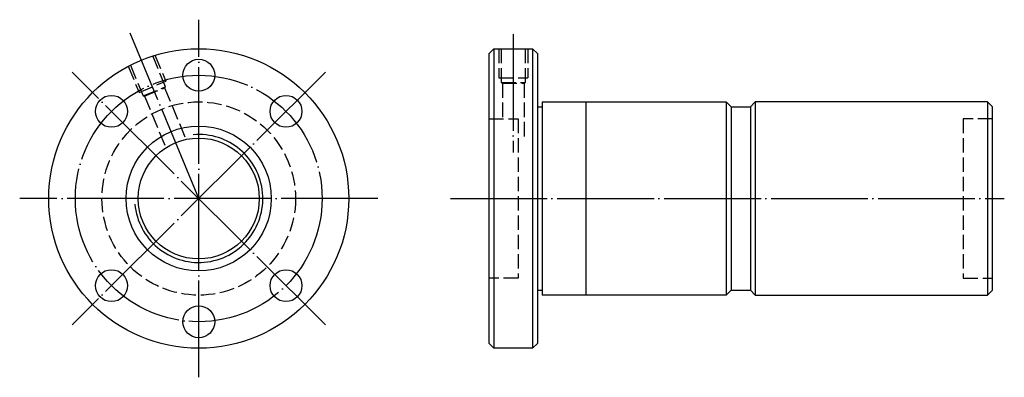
# Model space of a CAD drawing. Header units: millimetres. Extents: x 5 to 208, y 163 to 237.
import ezdxf

# ---------------------------------------------------------------- set-up
doc = ezdxf.new("R2010")
doc.units = ezdxf.units.MM
for name, pattern in [('CENTER', [22, 20, -1, 0, -1]), ('DASHED', [4, 3, -1]), ('THIN', [200000, 200000, 0])]:
    doc.linetypes.add(name, pattern=pattern)
doc.layers.add('NT', color=7, linetype='Continuous')

msp = doc.modelspace()

# ---------------------------------------------------------------- linework, layer by layer
at = {"layer": 'NT', "color": 3, "linetype": 'CENTER'}
for p, q in [((42, 163), (42, 237)), ((42, 200), (27.84, 234.18)), ((107, 234), (107, 209.5)), ((68.16, 226.16), (15.84, 173.84)), ((68.16, 173.84), (15.84, 226.16)), ((79, 200), (5, 200)), ((94, 200), (208.47, 200))]:
    msp.add_line(p, q, dxfattribs=at)
at = {"layer": 'NT', "color": 16, "linetype": 'Continuous'}
for p, q in [((102, 230), (103, 231)), ((102, 170), (102, 230)), ((103, 231), (111, 231)), ((103, 231), (103, 169)), ((111, 231), (112, 230)), ((111, 231), (111, 169)), ((112, 230), (112, 170)), ((113, 220), (113, 180)), ((113, 220), (151, 220)), ((122, 220), (122, 180)), ((151, 220), (152, 219)), ((151, 220), (151, 180)), ((157, 220), (156, 219)), ((205, 220), (157, 220)), ((157, 220), (157, 180)), ((205, 220), (205, 180)), ((205, 220), (206, 219)), ((112, 219), (113, 219)), ((152, 219), (152, 181)), ((152, 219), (156, 219)), ((156, 219), (156, 181)), ((206, 181), (206, 219)), ((112, 181), (113, 181)), ((151, 180), (113, 180)), ((152, 181), (151, 180)), ((152, 181), (156, 181)), ((156, 181), (157, 180)), ((157, 180), (205, 180)), ((205, 180), (206, 181)), ((103, 169), (102, 170)), ((111, 169), (103, 169)), ((112, 170), (111, 169))]:
    msp.add_line(p, q, dxfattribs=at)
at = {"layer": 'NT', "color": 1, "linetype": 'DASHED'}
for p, q in [((104, 231), (104, 225)), ((110, 231), (110, 225)), ((32.96, 229.65), (35.2, 224.25)), ((27.42, 227.36), (29.66, 221.95)), ((29.66, 221.95), (35.2, 224.25)), ((104, 225), (110, 225)), ((104.5, 224), (109.5, 224)), ((104.75, 223.86), (104.75, 216.5)), ((109.25, 223.86), (109.25, 212.5)), ((30.51, 221.22), (35.13, 223.13)), ((34.95, 222.9), (39.37, 212.22)), ((30.79, 221.18), (35.22, 210.5)), ((102, 216.5), (108, 216.5)), ((108, 216.5), (108, 183.5)), ((206, 216.5), (200, 216.5)), ((200, 216.5), (200, 183.5)), ((108, 183.5), (102, 183.5)), ((200, 183.5), (206, 183.5))]:
    msp.add_line(p, q, dxfattribs=at)
for points in [[(104.5, 231), (104.5, 224), (104.75, 223.86), (109.25, 223.86), (109.5, 224), (109.5, 231)], [(27.87, 227.59), (30.51, 221.22), (30.79, 221.18), (34.95, 222.9), (35.13, 223.13), (32.49, 229.5)]]:
    msp.add_lwpolyline(points, dxfattribs=at)
at = {"layer": 'NT', "color": 16, "linetype": 'Continuous'}
for centre, radius in [((42, 200), 31), ((42, 225.5), 3.3), ((23.97, 218.03), 3.3), ((60.03, 218.03), 3.3), ((42, 200), 15), ((42, 200), 12.5), ((23.97, 181.97), 3.3), ((60.03, 181.97), 3.3), ((42, 174.5), 3.3)]:
    msp.add_circle(centre, radius, dxfattribs=at)
at = {"layer": 'NT', "color": 3, "linetype": 'CENTER'}
msp.add_circle((42, 200), 25.5, dxfattribs=at)
at = {"layer": 'NT', "color": 1, "linetype": 'DASHED'}
msp.add_circle((42, 200), 20, dxfattribs=at)
at = {"layer": 'NT', "color": 5, "linetype": 'THIN'}
msp.add_arc((42, 200), 13.24, 185, 95, dxfattribs=at)

doc.saveas('drawing.dxf')
